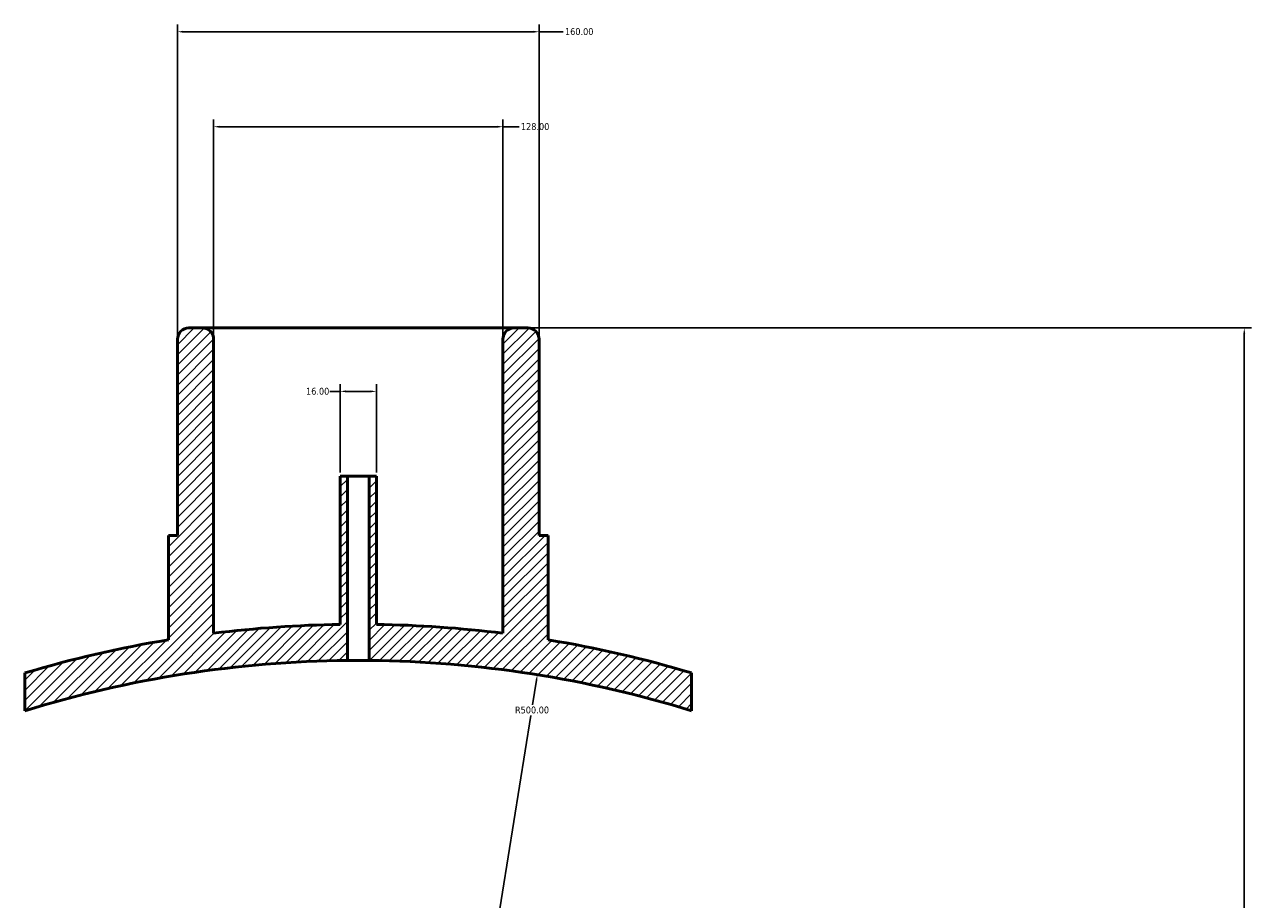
# Model space of a CAD drawing. Header units: millimetres. Extents: x -294 to 1633, y -345 to 2436.
# Tile 6 of 6: x 444 to 987, y 2049 to 2436. Entities that reach past the tile are written whole.
import ezdxf

# ---------------------------------------------------------------- set-up
doc = ezdxf.new("R2010")
doc.units = ezdxf.units.MM
for name, color, linetype, lineweight in [('Dimension (ANSI)', 7, 'Continuous', 25), ('Hatch (ANSI)', 7, 'Continuous', 18), ('Visible (ANSI)', 7, 'Continuous', 50)]:
    doc.layers.add(name, color=color, linetype=linetype, lineweight=lineweight)
doc.styles.add('Note Text (ANSI)', font='tahoma.ttf')
doc.dimstyles.new('Default - mm (ANSI)', dxfattribs={"dimtxt": 3.048, "dimasz": 2.5, "dimexe": 3.175, "dimexo": 1.6002, "dimgap": 0.8, "dimtad": 0, "dimtoh": 1, "dimrnd": 1e-08, "dimzin": 4, "dimdsep": 46, "dimtxsty": 'Note Text (ANSI)', "dimcen": 0.09, "dimdle": 10, "dimclrd": 256, "dimclre": 256, "dimclrt": 256, "dimadec": 1, "dimazin": 1, "dimtfac": 1, "dimtofl": 0, "dimtmove": 0, "dimatfit": 3, "dimfxl": 1, "dimtolj": 1, "dimtzin": 4, "dimlwd": -1, "dimlwe": -1, "dimarcsym": 0})

# ---------------------------------------------------------------- blocks, each defined once
blk = doc.blocks.new('*D7')
at = {"layer": 'Defpoints', "color": 0, "transparency": 16777216}
for p in [(671.53, 2432.54), (511.53, 2296.54), (671.53, 2296.54)]:
    blk.add_point(p, dxfattribs=at)
at = {"layer": 'Dimension (ANSI)', "transparency": 16777216}
for p, q in [((511.53, 2298.14), (511.53, 2435.72)), ((514.03, 2432.54), (669.03, 2432.54)), ((671.53, 2298.14), (671.53, 2435.72)), ((671.53, 2432.54), (682.19, 2432.54))]:
    blk.add_line(p, q, dxfattribs=at)
for points in [[(514.03, 2432.96), (514.03, 2432.12), (511.53, 2432.54)], [(669.03, 2432.96), (669.03, 2432.12), (671.53, 2432.54)]]:
    blk.add_solid(points, dxfattribs=at)
at = {"layer": 'Dimension (ANSI)', "transparency": 16777216, "insert": (682.99, 2434.13), "char_height": 3.048, "attachment_point": 1, "style": 'Note Text (ANSI)'}
blk.add_mtext('\\A1;160.00', dxfattribs=at)
blk = doc.blocks.new('*D8')
at = {"layer": 'Defpoints', "color": 0, "transparency": 16777216}
for p in [(655.53, 2390.54), (527.53, 2296.54), (655.53, 2296.54)]:
    blk.add_point(p, dxfattribs=at)
at = {"layer": 'Dimension (ANSI)', "transparency": 16777216}
for p, q in [((527.53, 2298.14), (527.53, 2393.72)), ((530.03, 2390.54), (653.03, 2390.54)), ((655.53, 2298.14), (655.53, 2393.72)), ((655.53, 2390.54), (662.69, 2390.54))]:
    blk.add_line(p, q, dxfattribs=at)
for points in [[(530.03, 2390.96), (530.03, 2390.12), (527.53, 2390.54)], [(653.03, 2390.96), (653.03, 2390.12), (655.53, 2390.54)]]:
    blk.add_solid(points, dxfattribs=at)
at = {"layer": 'Dimension (ANSI)', "transparency": 16777216, "insert": (663.49, 2392.13), "char_height": 3.048, "attachment_point": 1, "style": 'Note Text (ANSI)'}
blk.add_mtext('\\A1;128.00', dxfattribs=at)
blk = doc.blocks.new('*D9')
at = {"layer": 'Defpoints', "color": 0, "transparency": 16777216}
for p in [(599.53, 2273.52), (583.53, 2236.04), (599.53, 2236.04)]:
    blk.add_point(p, dxfattribs=at)
at = {"layer": 'Dimension (ANSI)', "transparency": 16777216}
for p, q in [((583.53, 2237.64), (583.53, 2276.69)), ((599.53, 2237.64), (599.53, 2276.69)), ((583.53, 2273.52), (579.01, 2273.52)), ((597.03, 2273.52), (586.03, 2273.52))]:
    blk.add_line(p, q, dxfattribs=at)
for points in [[(586.03, 2273.93), (586.03, 2273.1), (583.53, 2273.52)], [(597.03, 2273.93), (597.03, 2273.1), (599.53, 2273.52)]]:
    blk.add_solid(points, dxfattribs=at)
at = {"layer": 'Dimension (ANSI)', "transparency": 16777216, "insert": (568.42, 2275.1), "char_height": 3.048, "attachment_point": 1, "style": 'Note Text (ANSI)'}
blk.add_mtext('\\A1;16.00', dxfattribs=at)
blk = doc.blocks.new('*D10')
at = {"layer": 'Defpoints', "color": 0, "transparency": 16777216}
for p in [(670.79, 2148.22), (591.53, 1654.54)]:
    blk.add_point(p, dxfattribs=at)
at = {"layer": 'Dimension (ANSI)', "transparency": 16777216}
for p, q in [((670.39, 2145.75), (668.66, 2134.97)), ((591.53, 1654.54), (667.9, 2130.19))]:
    blk.add_line(p, q, dxfattribs=at)
blk.add_solid([(669.98, 2145.82), (670.81, 2145.68), (670.79, 2148.22)], dxfattribs=at)
at = {"layer": 'Dimension (ANSI)', "transparency": 16777216, "insert": (660.86, 2134.17), "char_height": 3.048, "attachment_point": 1, "style": 'Note Text (ANSI)'}
blk.add_mtext('\\A1;R500.00', dxfattribs=at)
blk = doc.blocks.new('*D11')
at = {"layer": 'Defpoints', "color": 0, "transparency": 16777216}
for p in [(660.53, 2301.54), (591.53, 1654.54), (983.53, 1654.54)]:
    blk.add_point(p, dxfattribs=at)
at = {"layer": 'Dimension (ANSI)', "transparency": 16777216}
for p, q in [((662.13, 2301.54), (986.71, 2301.54)), ((983.53, 2299.04), (983.53, 1874.53)), ((983.53, 1657.04), (983.53, 1860.56)), ((593.13, 1654.54), (986.71, 1654.54))]:
    blk.add_line(p, q, dxfattribs=at)
for points in [[(983.11, 2299.04), (983.95, 2299.04), (983.53, 2301.54)], [(983.11, 1657.04), (983.95, 1657.04), (983.53, 1654.54)]]:
    blk.add_solid(points, dxfattribs=at)
at = {"layer": 'Dimension (ANSI)', "transparency": 16777216, "insert": (981.94, 1861.36), "char_height": 3.048, "attachment_point": 1, "rotation": 90, "style": 'Note Text (ANSI)'}
blk.add_mtext('\\A1;647.00', dxfattribs=at)

msp = doc.modelspace()

# ---------------------------------------------------------------- hatches: boundary and pattern name
at = {"layer": 'Hatch (ANSI)'}
h = msp.add_hatch(dxfattribs=at)
h.set_pattern_fill('ANSI31', color=256, scale=25.4, style=0)
h.set_pattern_definition([(45, (0, 0), (-2.245064, 2.245064), [])])
edge = h.paths.add_edge_path()
edge.add_line((599.531, 2236.041), (596.331, 2236.041))
edge.add_line((596.331, 2236.041), (596.331, 2154.518))
edge.add_ellipse((591.531, 1654.541), major_axis=(499.977, -4.8), ratio=1, start_angle=73.39251, end_angle=90, ccw=False)
edge.add_line((739.031, 2132.29), (739.031, 2149.01))
edge.add_ellipse((591.531, 1654.541), major_axis=(-494.469, 147.5), ratio=1, start_angle=270, end_angle=277.24091)
edge.add_line((675.531, 2163.658), (675.531, 2209.841))
edge.add_line((675.531, 2209.841), (671.531, 2209.841))
edge.add_line((671.531, 2209.841), (671.531, 2296.541))
edge.add_ellipse((666.531, 2296.541), major_axis=(0, 5), ratio=1, start_angle=270, end_angle=360)
edge.add_line((666.531, 2301.541), (660.531, 2301.541))
edge.add_ellipse((660.531, 2296.541), major_axis=(-5, 0), ratio=1, start_angle=270, end_angle=360)
edge.add_line((655.531, 2296.541), (655.531, 2166.557))
edge.add_ellipse((591.531, 1654.541), major_axis=(-512.016, 64), ratio=1, start_angle=270, end_angle=276.23646)
edge.add_line((599.531, 2170.479), (599.531, 2236.041))
edge = h.paths.add_edge_path()
edge.add_line((586.731, 2236.041), (583.531, 2236.041))
edge.add_line((583.531, 2236.041), (583.531, 2170.479))
edge.add_ellipse((591.531, 1654.541), major_axis=(-515.938, -8), ratio=1, start_angle=270, end_angle=276.23646)
edge.add_line((527.531, 2166.557), (527.531, 2296.541))
edge.add_ellipse((522.531, 2296.541), major_axis=(0, 5), ratio=1, start_angle=270, end_angle=360)
edge.add_line((522.531, 2301.541), (516.531, 2301.541))
edge.add_ellipse((516.531, 2296.541), major_axis=(-5, 0), ratio=1, start_angle=270, end_angle=360)
edge.add_line((511.531, 2296.541), (511.531, 2209.841))
edge.add_line((511.531, 2209.841), (507.531, 2209.841))
edge.add_line((507.531, 2209.841), (507.531, 2163.658))
edge.add_ellipse((591.531, 1654.541), major_axis=(-509.117, -84), ratio=1, start_angle=270, end_angle=277.24091)
edge.add_line((444.031, 2149.01), (444.031, 2132.29))
edge.add_ellipse((591.531, 1654.541), major_axis=(477.749, 147.5), ratio=1, start_angle=73.39251, end_angle=90, ccw=False)
edge.add_line((586.731, 2154.518), (586.731, 2236.041))

# ---------------------------------------------------------------- linework, layer by layer
at = {"layer": 'Visible (ANSI)'}
for p, q in [((511.531, 2296.541), (511.531, 2209.841)), ((522.531, 2301.541), (516.531, 2301.541)), ((660.531, 2301.541), (522.531, 2301.541)), ((527.531, 2166.557), (527.531, 2296.541)), ((655.531, 2296.541), (655.531, 2166.557)), ((666.531, 2301.541), (660.531, 2301.541)), ((671.531, 2209.841), (671.531, 2296.541)), ((586.731, 2236.041), (583.531, 2236.041)), ((583.531, 2236.041), (583.531, 2170.479)), ((586.731, 2154.518), (586.731, 2236.041)), ((596.331, 2236.041), (586.731, 2236.041)), ((599.531, 2236.041), (596.331, 2236.041)), ((596.331, 2236.041), (596.331, 2154.518)), ((599.531, 2170.479), (599.531, 2236.041)), ((511.531, 2209.841), (507.531, 2209.841)), ((507.531, 2209.841), (507.531, 2163.658)), ((675.531, 2209.841), (671.531, 2209.841)), ((675.531, 2163.658), (675.531, 2209.841)), ((444.031, 2149.01), (444.031, 2132.29)), ((739.031, 2132.29), (739.031, 2149.01))]:
    msp.add_line(p, q, dxfattribs=at)
for centre, radius, start, end in [((516.531, 2296.541), 5, 90, 180), ((522.531, 2296.541), 5, 0, 90), ((660.531, 2296.541), 5, 90, 180), ((666.531, 2296.541), 5, 0, 90), ((591.531, 1654.541), 516, 90.88834, 97.1248), ((591.531, 1654.541), 516, 82.8752, 89.11166), ((591.531, 1654.541), 516, 99.36892, 106.60983), ((591.531, 1654.541), 516, 73.39017, 80.63108), ((591.531, 1654.541), 500, 90.55005, 107.15754), ((591.531, 1654.541), 500, 72.84246, 89.44995)]:
    msp.add_arc(centre, radius, start, end, dxfattribs=at)
msp.add_open_spline([(596.331, 2154.518), (596.331, 2154.518), (596.211, 2154.519), (595.721, 2154.524), (595.352, 2154.527), (594.499, 2154.532), (593.959, 2154.535), (592.777, 2154.54), (592.134, 2154.541), (590.929, 2154.541), (590.286, 2154.54), (589.103, 2154.535), (588.563, 2154.532), (587.711, 2154.527), (587.342, 2154.524), (586.852, 2154.519), (586.731, 2154.518), (586.731, 2154.518)], degree=3, knots=[0, 0, 0, 0, 0.1808108, 0.1808108, 0.3616216, 0.3616216, 0.5424324, 0.5424324, 0.7232432, 0.7232432, 0.904054, 0.904054, 1.0848648, 1.0848648, 1.2656756, 1.2656756, 1.4464864, 1.4464864, 1.4464864, 1.4464864], dxfattribs=at)

# ---------------------------------------------------------------- dimensions: what is measured, and where the dimension line sits
at = {"layer": 'Dimension (ANSI)'}
for base, p1, p2, angle, override, picture, middle in [((671.531, 2432.541), (511.531, 2296.541), (671.531, 2296.541), 180, {"dimgap": 0.8, "dimtoh": 0, "dimdec": 2, "dimtol": 0, "dimlim": 0, "dimtp": 0, "dimtm": 0, "dimtdec": 2, "dimatfit": 2}, '*D7', (689.031, 2432.541)), ((983.531, 1654.541), (660.531, 2301.541), (591.531, 1654.541), 270, {"dimgap": 0.8, "dimtoh": 0, "dimdec": 2, "dimtol": 0, "dimlim": 0, "dimtp": 0, "dimtm": 0, "dimtdec": 2, "dimatfit": 1}, '*D11', (983.531, 1867.541)), ((599.531, 2273.515), (583.531, 2236.041), (599.531, 2236.041), 180, {"dimgap": 0.8, "dimtoh": 0, "dimdec": 2, "dimtol": 0, "dimlim": 0, "dimtp": 0, "dimtm": 0, "dimtdec": 2, "dimatfit": 2}, '*D9', (573.317, 2273.515))]:
    dim = msp.add_linear_dim(base=base, p1=p1, p2=p2, angle=angle, dimstyle='Default - mm (ANSI)', override=override, dxfattribs=at)
    dim.commit()
    dim.dimension.update_dxf_attribs({"geometry": picture, "text_midpoint": middle, "dimtype": 160})
dim = msp.add_linear_dim(base=(655.531, 2390.541), p1=(527.531, 2296.541), p2=(655.531, 2296.541), dimstyle='Default - mm (ANSI)', override={"dimgap": 0.8, "dimtoh": 0, "dimdec": 2, "dimtol": 0, "dimlim": 0, "dimtp": 0, "dimtm": 0, "dimtdec": 2, "dimatfit": 2}, dxfattribs=at)
dim.commit()
dim.dimension.update_dxf_attribs({"geometry": '*D8', "text_midpoint": (669.531, 2390.541), "dimtype": 160})
dim = msp.add_radius_dim(center=(591.531, 1654.541), mpoint=(670.79, 2148.219), dimstyle='Default - mm (ANSI)', override={"dimgap": 0.8, "dimtih": 1, "dimdec": 2, "dimlfac": 1, "dimcen": 0, "dimdle": 0, "dimtol": 0, "dimlim": 0, "dimtp": 0, "dimtm": 0, "dimtdec": 2, "dimtmove": 2}, dxfattribs=at)
dim.commit()
dim.dimension.update_dxf_attribs({"geometry": '*D10', "text_midpoint": (668.279, 2132.581), "dimtype": 164})

doc.saveas('drawing.dxf')
